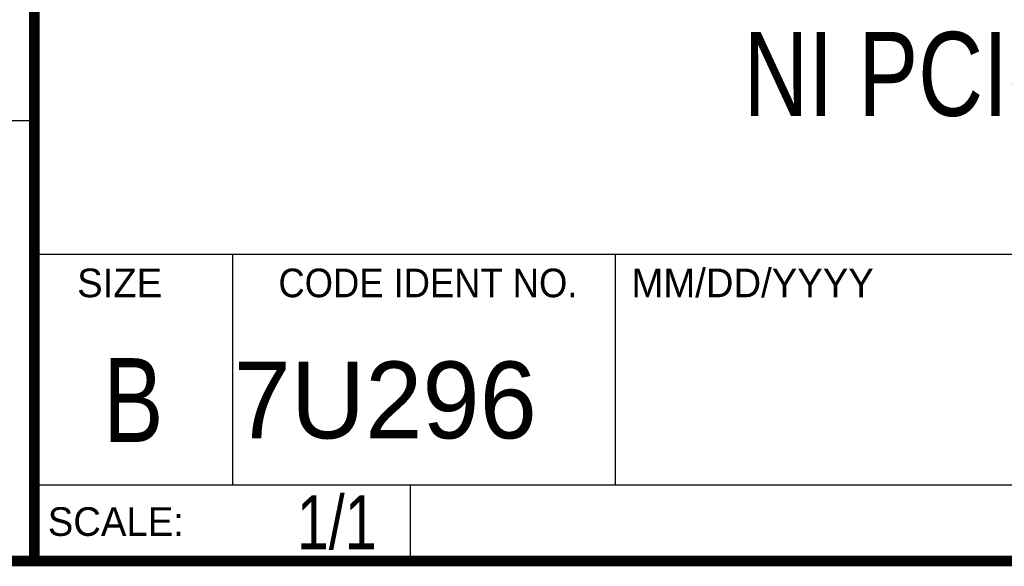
# Model space of a CAD drawing. Header units: inches. Extents: x 0.2 to 16.8, y 0.1 to 10.8.
# Tile 4 of 10: x 13 to 14.9, y 0.2 to 1.3. Entities that reach past the tile are written whole.
import ezdxf

# ---------------------------------------------------------------- set-up
doc = ezdxf.new("R2010")
doc.units = ezdxf.units.IN
doc.header["$LTSCALE"] = 0.935
doc.header["$MEASUREMENT"] = 0
doc.layers.get('0').update_dxf_attribs({"linetype": 'CONTINUOUS'})
doc.layers.add('DETAIL', color=7, linetype='CONTINUOUS')
doc.layers.add('NOTE', color=7, linetype='CONTINUOUS')
doc.styles.get("Standard").update_dxf_attribs({"font": 'txt', "width": 0.8})
doc.styles.add('TEXTSTYLE_2', font='txt')
doc.styles.add('TEXTSTYLE_3', font='txt', dxfattribs={"width": 0.95})

msp = doc.modelspace()

# ---------------------------------------------------------------- linework, layer by layer
at = {"color": 2, "linetype": 'CONTINUOUS'}
for p, q in [((13.0652, 1.9695), (13.0652, 0.2605)), ((13.0653, 1.0776), (11.482, 1.0776)), ((13.0652, 0.8295), (16.745, 0.8295)), ((13.434, 0.8295), (13.434, 0.4005)), ((14.146, 0.8295), (14.146, 0.4005)), ((13.0652, 0.4005), (16.745, 0.4005)), ((13.765, 0.4005), (13.765, 0.2605)), ((13.0652, 0.2605), (16.745, 0.2605))]:
    msp.add_line(p, q, dxfattribs=at)
at = {"color": 7, "linetype": 'CONTINUOUS', "const_width": 0.02}
for points in [[(13.0653, 1.9707), (13.0653, 0.2586)], [(0.25, 0.2586), (16.75, 0.2586)]]:
    msp.add_lwpolyline(points, dxfattribs=at)

# ---------------------------------------------------------------- texts
at = {"color": 2, "linetype": 'CONTINUOUS', "line_spacing_factor": 0.9}
for s, insert, char_height, width, attachment_point, style in [('MM/DD/YYYY', (14.1765, 0.8027), 0.05325, 0.53254, 1, 'TEXTSTYLE_2'), ('SIZE', (13.1451, 0.8027), 0.05325, 0.213016, 1, 'TEXTSTYLE_2'), ('CODE IDENT NO.', (13.7978, 0.8027), 0.053254, 0.708278, 2, 'TEXTSTYLE_3'), ('SCALE:', (13.0904, 0.3585), 0.05325, 0.319524, 1, 'TEXTSTYLE_2')]:
    msp.add_mtext(s, dxfattribs=dict(at, insert=insert, char_height=char_height, width=width, attachment_point=attachment_point, style=style))
at = {"color": 7, "linetype": 'CONTINUOUS', "insert": (13.2497, 0.6361), "char_height": 0.1562, "width": 0.125, "attachment_point": 2, "line_spacing_factor": 0.9}
msp.add_mtext('B', dxfattribs=at)
at = {"color": 7, "linetype": 'CONTINUOUS', "insert": (13.4363, 0.6298), "char_height": 0.14316, "width": 0.715775, "attachment_point": 1, "line_spacing_factor": 0.9, "style": 'TEXTSTYLE_2'}
msp.add_mtext('7U296', dxfattribs=at)
at = {"layer": 'DETAIL', "color": 7, "linetype": 'CONTINUOUS', "insert": (13.7025, 0.3805), "char_height": 0.1, "width": 0.24, "attachment_point": 3, "line_spacing_factor": 0.9}
msp.add_mtext('1/1', dxfattribs=at)
at = {"layer": 'NOTE', "color": 7, "linetype": 'CONTINUOUS', "insert": (14.9051, 1.2432), "char_height": 0.15625, "width": 1.5, "attachment_point": 2, "line_spacing_factor": 0.9}
msp.add_mtext('NI PCIe-GPIB', dxfattribs=at)

doc.saveas('drawing.dxf')
